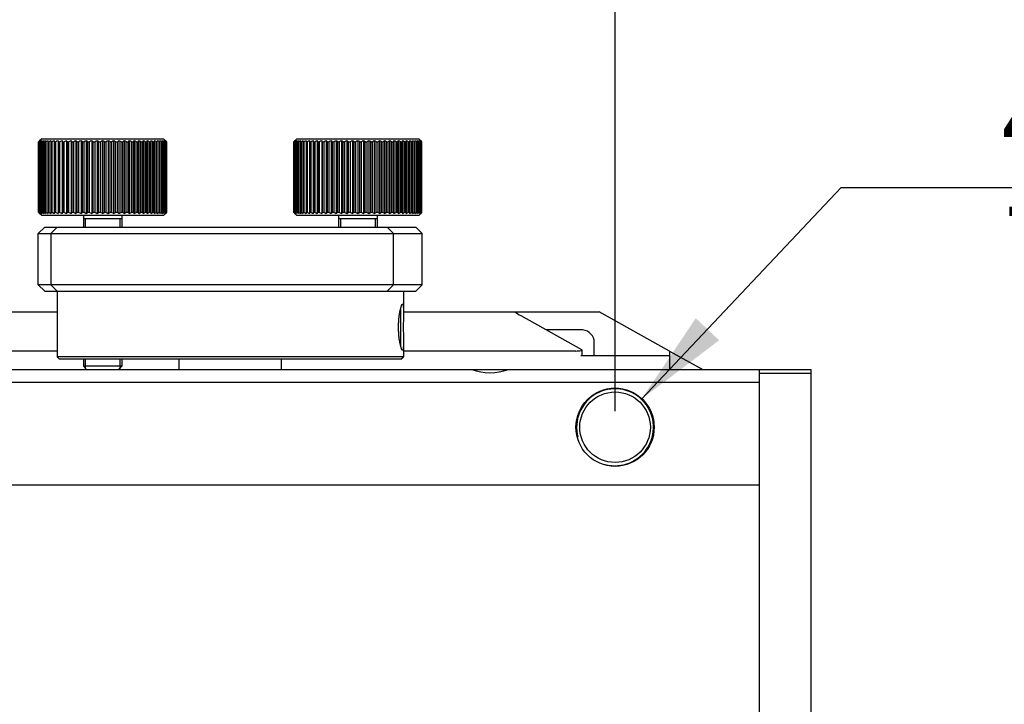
# Model space of a CAD drawing. Header units: millimetres. Extents: x 0 to 594, y 0 to 420.
# Tile 35 of 56: x 198 to 229, y 342 to 364. Entities that reach past the tile are written whole.
import ezdxf
from ezdxf.enums import TextEntityAlignment as Align

# ---------------------------------------------------------------- set-up
doc = ezdxf.new("R2010")
doc.units = ezdxf.units.MM
doc.header["$LTSCALE"] = 32.67
doc.layers.get('0').update_dxf_attribs({"linetype": 'CONTINUOUS'})
doc.layers.add('00_COMPONENTS', color=7, linetype='CONTINUOUS')
doc.layers.add('51__DRAFT_DIMS', color=7, linetype='CONTINUOUS')
doc.styles.get("Standard").update_dxf_attribs({"font": 'simfang.ttf'})
doc.dimstyles.new('DIMSTYLE_1', dxfattribs={"dimtxt": 3, "dimasz": 3, "dimexe": 2.5, "dimexo": 0.5, "dimgap": 0.75, "dimtad": 1, "dimlfac": 2.5, "dimdsep": 46, "dimtxsty": 'Standard', "dimblk": '_FILLED', "dimblk1": '_FILLED', "dimblk2": '_FILLED', "dimcen": 0.09, "dimclrt": 3, "dimazin": 2, "dimtp": 0.3, "dimtm": 0.3, "dimtfac": 1, "dimtofl": 0, "dimtmove": 0, "dimatfit": 3, "dimldrblk": '_FILLED', "dimfxl": 0, "dimtolj": 1, "dimarcsym": 0})
doc.dimstyles.new('DIMSTYLE_4', dxfattribs={"dimtxt": 3, "dimasz": 3, "dimexe": 2.5, "dimexo": 0.5, "dimtad": 1, "dimlfac": 2.5, "dimdsep": 46, "dimtxsty": 'Standard', "dimblk": '_FILLED', "dimblk1": '_FILLED', "dimblk2": '_FILLED', "dimcen": 0.09, "dimclrt": 3, "dimazin": 2, "dimtp": 0.1, "dimtm": 0.1, "dimtfac": 1, "dimtofl": 0, "dimtmove": 0, "dimatfit": 1, "dimldrblk": '_FILLED', "dimfxl": 0, "dimtolj": 1, "dimarcsym": 0})

# ---------------------------------------------------------------- blocks, each defined once
blk = doc.blocks.new('_FILLED')
at = {"color": 0, "linetype": 'ByBlock'}
blk.add_solid([(0, 0), (-1, 0.167), (-1, -0.167)], dxfattribs=at)
blk = doc.blocks.new('*D1')
at = {"layer": '51__DRAFT_DIMS', "color": 4}
for p, q in [((192.939, 351.317), (192.939, 379.443)), ((216.939, 351.317), (216.939, 379.443)), ((192.939, 376.943), (204.939, 376.943)), ((216.939, 376.943), (204.939, 376.943))]:
    blk.add_line(p, q, dxfattribs=at)
at = {"layer": '51__DRAFT_DIMS', "color": 4, "xscale": 3, "yscale": 3, "zscale": 3, "rotation": 180}
blk.add_blockref('_FILLED', (192.939, 376.943), dxfattribs=at)
at = {"layer": '51__DRAFT_DIMS', "color": 4, "xscale": 3, "yscale": 3, "zscale": 3}
blk.add_blockref('_FILLED', (216.939, 376.943), dxfattribs=at)
at = {"layer": '51__DRAFT_DIMS', "color": 3}
blk.add_text('60', height=3, dxfattribs=at).set_placement((204.939, 377.693), align=Align.CENTER)
blk = doc.blocks.new('*D5')
at = {"layer": '51__DRAFT_DIMS', "color": 4}
for p, q in [((217.762, 351.69), (223.986, 358.294)), ((223.986, 358.294), (227.486, 358.294)), ((227.486, 358.294), (248.064, 358.294))]:
    blk.add_line(p, q, dxfattribs=at)
at = {"layer": '51__DRAFT_DIMS', "color": 4, "xscale": 3, "yscale": 3, "zscale": 3, "rotation": 226.6968030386}
blk.add_blockref('_FILLED', (217.762, 351.69), dxfattribs=at)
at = {"layer": '51__DRAFT_DIMS', "color": 3}
for s, p in [('4-M', (228.986, 359.044)), ('6', (235.595, 359.044)), ('7', (242.049, 359.044)), ('两侧对称', (228.986, 354.544))]:
    blk.add_text(s, height=3, dxfattribs=at).set_placement(p)

msp = doc.modelspace()

# ---------------------------------------------------------------- linework, layer by layer
at = {"layer": '00_COMPONENTS', "color": 7}
for p, q in [((198.9604, 357.5166), (198.9604, 359.7166)), ((198.9604, 359.7166), (198.9629, 359.7166)), ((198.9629, 357.5166), (198.9629, 359.7166)), ((198.9661, 359.7226), (198.9665, 359.723)), ((198.9731, 357.5166), (198.9731, 359.7166)), ((198.9731, 359.7166), (198.9806, 359.7166)), ((198.9806, 357.5166), (198.9806, 359.7166)), ((199.0595, 359.8166), (198.9942, 359.7513)), ((199.0009, 357.5166), (199.0009, 359.7166)), ((199.0009, 359.7166), (199.0134, 359.7166)), ((199.0134, 357.5166), (199.0134, 359.7166)), ((199.0437, 357.5166), (199.0437, 359.7166)), ((199.0437, 359.7166), (199.061, 359.7166)), ((199.0596, 359.8166), (202.8595, 359.8166)), ((199.061, 357.5166), (199.061, 359.7166)), ((199.101, 357.5166), (199.101, 359.7166)), ((199.101, 359.7166), (199.123, 359.7166)), ((199.123, 357.5166), (199.123, 359.7166)), ((199.1724, 357.5166), (199.1724, 359.7166)), ((199.1724, 359.7166), (199.199, 359.7166)), ((199.199, 357.5166), (199.199, 359.7166)), ((199.2575, 357.482), (199.2575, 359.7513)), ((199.2575, 359.7166), (199.2884, 359.7166)), ((199.2884, 357.5166), (199.2884, 359.7166)), ((199.3496, 359.7513), (199.3496, 357.482)), ((199.3555, 357.5166), (199.3555, 359.7166)), ((199.3555, 359.7166), (199.3905, 359.7166)), ((199.3905, 357.5166), (199.3905, 359.7166)), ((199.454, 359.7513), (199.454, 357.482)), ((199.4657, 357.5166), (199.4657, 359.7166)), ((199.4657, 359.7166), (199.5046, 359.7166)), ((199.5046, 357.5166), (199.5046, 359.7166)), ((199.5698, 359.7513), (199.5698, 357.482)), ((199.5873, 357.5166), (199.5873, 359.7166)), ((199.5873, 359.7166), (199.6297, 359.7166)), ((199.6297, 357.5166), (199.6297, 359.7166)), ((199.6962, 359.7513), (199.6962, 357.482)), ((199.7194, 357.5166), (199.7194, 359.7166)), ((199.7194, 359.7166), (199.765, 359.7166)), ((199.765, 357.5166), (199.765, 359.7166)), ((199.8323, 359.7513), (199.8323, 357.482)), ((199.8608, 357.5166), (199.8608, 359.7166)), ((199.8608, 359.7166), (199.9093, 359.7166)), ((199.9093, 357.5166), (199.9093, 359.7166)), ((199.9769, 359.7513), (199.9769, 357.482)), ((200.0107, 357.5166), (200.0107, 359.7166)), ((200.0107, 359.7166), (200.0616, 359.7166)), ((200.0616, 357.5166), (200.0616, 359.7166)), ((200.129, 359.7513), (200.129, 357.482)), ((200.1677, 357.5166), (200.1677, 359.7166)), ((200.1677, 359.7166), (200.2208, 359.7166)), ((200.2208, 357.5166), (200.2208, 359.7166)), ((200.2874, 359.7513), (200.2874, 357.482)), ((200.3308, 357.5166), (200.3308, 359.7166)), ((200.3308, 359.7166), (200.3856, 359.7166)), ((200.3856, 357.5166), (200.3856, 359.7166)), ((200.4509, 359.7513), (200.4509, 357.482)), ((200.4987, 357.5166), (200.4987, 359.7166)), ((200.4987, 359.7166), (200.5548, 359.7166)), ((200.5548, 357.5166), (200.5548, 359.7166)), ((200.6183, 359.7513), (200.6183, 357.482)), ((200.67, 357.5166), (200.67, 359.7166)), ((200.67, 359.7166), (200.727, 359.7166)), ((200.727, 357.5166), (200.727, 359.7166)), ((200.7883, 359.7513), (200.7883, 357.482)), ((200.8436, 357.5166), (200.8436, 359.7166)), ((200.8436, 359.7166), (200.901, 359.7166)), ((200.901, 357.5166), (200.901, 359.7166)), ((200.9595, 359.7513), (200.9595, 357.482)), ((201.0181, 357.5166), (201.0181, 359.7166)), ((201.0181, 359.7166), (201.0755, 359.7166)), ((201.0755, 357.5166), (201.0755, 359.7166)), ((201.1308, 359.7513), (201.1308, 357.482)), ((201.1921, 357.5166), (201.1921, 359.7166)), ((201.1921, 359.7166), (201.2491, 359.7166)), ((201.2491, 357.5166), (201.2491, 359.7166)), ((201.3008, 359.7513), (201.3008, 357.482)), ((201.3643, 357.5166), (201.3643, 359.7166)), ((201.3643, 359.7166), (201.4204, 359.7166)), ((201.4204, 357.5166), (201.4204, 359.7166)), ((201.4682, 359.7513), (201.4682, 357.482)), ((201.5335, 357.5166), (201.5335, 359.7166)), ((201.5335, 359.7166), (201.5883, 359.7166)), ((201.5883, 357.5166), (201.5883, 359.7166)), ((201.6317, 359.7513), (201.6317, 357.482)), ((201.6983, 357.5166), (201.6983, 359.7166)), ((201.6983, 359.7166), (201.7514, 359.7166)), ((201.7514, 357.5166), (201.7514, 359.7166)), ((201.7901, 359.7513), (201.7901, 357.482)), ((201.8575, 357.5166), (201.8575, 359.7166)), ((201.8575, 359.7166), (201.9084, 359.7166)), ((201.9084, 357.5166), (201.9084, 359.7166)), ((201.9422, 359.7513), (201.9422, 357.482)), ((202.0098, 357.5166), (202.0098, 359.7166)), ((202.0098, 359.7166), (202.0583, 359.7166)), ((202.0583, 357.5166), (202.0583, 359.7166)), ((202.0868, 359.7513), (202.0868, 357.482)), ((202.1541, 357.5166), (202.1541, 359.7166)), ((202.1541, 359.7166), (202.1997, 359.7166)), ((202.1997, 357.5166), (202.1997, 359.7166)), ((202.2229, 359.7513), (202.2229, 357.482)), ((202.2894, 357.5166), (202.2894, 359.7166)), ((202.2894, 359.7166), (202.3318, 359.7166)), ((202.3318, 357.5166), (202.3318, 359.7166)), ((202.3493, 359.7513), (202.3493, 357.482)), ((202.4145, 357.5166), (202.4145, 359.7166)), ((202.4145, 359.7166), (202.4534, 359.7166)), ((202.4534, 357.5166), (202.4534, 359.7166)), ((202.4651, 359.7513), (202.4651, 357.482)), ((202.5286, 357.5166), (202.5286, 359.7166)), ((202.5286, 359.7166), (202.5636, 359.7166)), ((202.5636, 357.5166), (202.5636, 359.7166)), ((202.5695, 359.7513), (202.5695, 357.482)), ((202.6307, 357.5166), (202.6307, 359.7166)), ((202.6307, 359.7166), (202.6616, 359.7166)), ((202.6616, 357.482), (202.6616, 359.7513)), ((202.7201, 357.5166), (202.7201, 359.7166)), ((202.7201, 359.7166), (202.7467, 359.7166)), ((202.7467, 357.5166), (202.7467, 359.7166)), ((202.7961, 357.5166), (202.7961, 359.7166)), ((202.7961, 359.7166), (202.8181, 359.7166)), ((202.8181, 357.5166), (202.8181, 359.7166)), ((202.8581, 357.5166), (202.8581, 359.7166)), ((202.8581, 359.7166), (202.8754, 359.7166)), ((202.8595, 359.8166), (202.9249, 359.7513)), ((202.8754, 357.5166), (202.8754, 359.7166)), ((202.9057, 357.5166), (202.9057, 359.7166)), ((202.9057, 359.7166), (202.9182, 359.7166)), ((202.9182, 357.5166), (202.9182, 359.7166)), ((202.9385, 357.5166), (202.9385, 359.7166)), ((202.9385, 359.7166), (202.946, 359.7166)), ((202.946, 357.5166), (202.946, 359.7166)), ((202.9526, 359.723), (202.953, 359.7226)), ((202.9562, 357.5166), (202.9562, 359.7166)), ((202.9562, 359.7166), (202.9587, 359.7166)), ((202.9587, 357.5166), (202.9587, 359.7166)), ((206.9189, 357.5166), (206.9189, 359.7166)), ((206.9189, 359.7166), (206.9214, 359.7166)), ((206.9214, 357.5166), (206.9214, 359.7166)), ((206.9246, 359.7226), (206.925, 359.723)), ((206.9316, 357.5166), (206.9316, 359.7166)), ((206.9316, 359.7166), (206.9391, 359.7166)), ((206.9391, 357.5166), (206.9391, 359.7166)), ((207.018, 359.8166), (206.9527, 359.7513)), ((206.9594, 357.5166), (206.9594, 359.7166)), ((206.9594, 359.7166), (206.9719, 359.7166)), ((206.9719, 357.5166), (206.9719, 359.7166)), ((207.0021, 357.5166), (207.0021, 359.7166)), ((207.0021, 359.7166), (207.0194, 359.7166)), ((207.018, 359.8166), (210.818, 359.8166)), ((207.0194, 357.5166), (207.0194, 359.7166)), ((207.0595, 357.5166), (207.0595, 359.7166)), ((207.0595, 359.7166), (207.0815, 359.7166)), ((207.0815, 357.5166), (207.0815, 359.7166)), ((207.1309, 357.5166), (207.1309, 359.7166)), ((207.1309, 359.7166), (207.1575, 359.7166)), ((207.1575, 357.5166), (207.1575, 359.7166)), ((207.216, 357.482), (207.216, 359.7513)), ((207.216, 359.7166), (207.2469, 359.7166)), ((207.2469, 357.5166), (207.2469, 359.7166)), ((207.3081, 359.7513), (207.3081, 357.482)), ((207.314, 357.5166), (207.314, 359.7166)), ((207.314, 359.7166), (207.349, 359.7166)), ((207.349, 357.5166), (207.349, 359.7166)), ((207.4125, 359.7513), (207.4125, 357.482)), ((207.4242, 357.5166), (207.4242, 359.7166)), ((207.4242, 359.7166), (207.463, 359.7166)), ((207.463, 357.5166), (207.463, 359.7166)), ((207.5283, 359.7513), (207.5283, 357.482)), ((207.5458, 357.5166), (207.5458, 359.7166)), ((207.5458, 359.7166), (207.5882, 359.7166)), ((207.5882, 357.5166), (207.5882, 359.7166)), ((207.6547, 359.7513), (207.6547, 357.482)), ((207.6778, 357.5166), (207.6778, 359.7166)), ((207.6778, 359.7166), (207.7234, 359.7166)), ((207.7234, 357.5166), (207.7234, 359.7166)), ((207.7907, 359.7513), (207.7907, 357.482)), ((207.8193, 357.5166), (207.8193, 359.7166)), ((207.8193, 359.7166), (207.8678, 359.7166)), ((207.8678, 357.5166), (207.8678, 359.7166)), ((207.9353, 359.7513), (207.9353, 357.482)), ((207.9691, 357.5166), (207.9691, 359.7166)), ((207.9691, 359.7166), (208.0201, 359.7166)), ((208.0201, 357.5166), (208.0201, 359.7166)), ((208.0874, 359.7513), (208.0874, 357.482)), ((208.1262, 357.5166), (208.1262, 359.7166)), ((208.1262, 359.7166), (208.1793, 359.7166)), ((208.1793, 357.5166), (208.1793, 359.7166)), ((208.2458, 359.7513), (208.2458, 357.482)), ((208.2893, 357.5166), (208.2893, 359.7166)), ((208.2893, 359.7166), (208.3441, 359.7166)), ((208.3441, 357.5166), (208.3441, 359.7166)), ((208.4094, 359.7513), (208.4094, 357.482)), ((208.4571, 357.5166), (208.4571, 359.7166)), ((208.4571, 359.7166), (208.5133, 359.7166)), ((208.5133, 357.5166), (208.5133, 359.7166)), ((208.5767, 359.7513), (208.5767, 357.482)), ((208.6285, 357.5166), (208.6285, 359.7166)), ((208.6285, 359.7166), (208.6855, 359.7166)), ((208.6855, 357.5166), (208.6855, 359.7166)), ((208.7467, 359.7513), (208.7467, 357.482)), ((208.8021, 357.5166), (208.8021, 359.7166)), ((208.8021, 359.7166), (208.8595, 359.7166)), ((208.8595, 357.5166), (208.8595, 359.7166)), ((208.918, 359.7513), (208.918, 357.482)), ((208.9765, 357.5166), (208.9765, 359.7166)), ((208.9765, 359.7166), (209.034, 359.7166)), ((209.034, 357.5166), (209.034, 359.7166)), ((209.0893, 359.7513), (209.0893, 357.482)), ((209.1506, 357.5166), (209.1506, 359.7166)), ((209.1506, 359.7166), (209.2075, 359.7166)), ((209.2075, 357.5166), (209.2075, 359.7166)), ((209.2593, 359.7513), (209.2593, 357.482)), ((209.3228, 357.5166), (209.3228, 359.7166)), ((209.3228, 359.7166), (209.3789, 359.7166)), ((209.3789, 357.5166), (209.3789, 359.7166)), ((209.4267, 359.7513), (209.4267, 357.482)), ((209.492, 357.5166), (209.492, 359.7166)), ((209.492, 359.7166), (209.5468, 359.7166)), ((209.5468, 357.5166), (209.5468, 359.7166)), ((209.5902, 359.7513), (209.5902, 357.482)), ((209.6568, 357.5166), (209.6568, 359.7166)), ((209.6568, 359.7166), (209.7099, 359.7166)), ((209.7099, 357.5166), (209.7099, 359.7166)), ((209.7486, 359.7513), (209.7486, 357.482)), ((209.8159, 357.5166), (209.8159, 359.7166)), ((209.8159, 359.7166), (209.8669, 359.7166)), ((209.8669, 357.5166), (209.8669, 359.7166)), ((209.9007, 359.7513), (209.9007, 357.482)), ((209.9683, 357.5166), (209.9683, 359.7166)), ((209.9683, 359.7166), (210.0168, 359.7166)), ((210.0168, 357.5166), (210.0168, 359.7166)), ((210.0453, 359.7513), (210.0453, 357.482)), ((210.1126, 357.5166), (210.1126, 359.7166)), ((210.1126, 359.7166), (210.1582, 359.7166)), ((210.1582, 357.5166), (210.1582, 359.7166)), ((210.1813, 359.7513), (210.1813, 357.482)), ((210.2479, 357.5166), (210.2479, 359.7166)), ((210.2479, 359.7166), (210.2903, 359.7166)), ((210.2903, 357.5166), (210.2903, 359.7166)), ((210.3077, 359.7513), (210.3077, 357.482)), ((210.373, 357.5166), (210.373, 359.7166)), ((210.373, 359.7166), (210.4118, 359.7166)), ((210.4118, 357.5166), (210.4118, 359.7166)), ((210.4236, 359.7513), (210.4236, 357.482)), ((210.4871, 357.5166), (210.4871, 359.7166)), ((210.4871, 359.7166), (210.5221, 359.7166)), ((210.5221, 357.5166), (210.5221, 359.7166)), ((210.528, 359.7513), (210.528, 357.482)), ((210.5892, 357.5166), (210.5892, 359.7166)), ((210.5892, 359.7166), (210.6201, 359.7166)), ((210.6201, 357.482), (210.6201, 359.7513)), ((210.6786, 357.5166), (210.6786, 359.7166)), ((210.6786, 359.7166), (210.7051, 359.7166)), ((210.7051, 357.5166), (210.7051, 359.7166)), ((210.7546, 357.5166), (210.7546, 359.7166)), ((210.7546, 359.7166), (210.7766, 359.7166)), ((210.7766, 357.5166), (210.7766, 359.7166)), ((210.8166, 357.5166), (210.8166, 359.7166)), ((210.8166, 359.7166), (210.8339, 359.7166)), ((210.818, 359.8166), (210.8834, 359.7513)), ((210.8339, 357.5166), (210.8339, 359.7166)), ((210.8642, 357.5166), (210.8642, 359.7166)), ((210.8642, 359.7166), (210.8766, 359.7166)), ((210.8766, 357.5166), (210.8766, 359.7166)), ((210.897, 357.5166), (210.897, 359.7166)), ((210.897, 359.7166), (210.9045, 359.7166)), ((210.9045, 357.5166), (210.9045, 359.7166)), ((210.9111, 359.723), (210.9115, 359.7226)), ((210.9147, 357.5166), (210.9147, 359.7166)), ((210.9147, 359.7166), (210.9172, 359.7166)), ((210.9172, 357.5166), (210.9172, 359.7166)), ((198.9629, 357.5166), (198.9604, 357.5166)), ((198.9665, 357.5103), (198.9661, 357.5107)), ((198.9806, 357.5166), (198.9731, 357.5166)), ((199.0595, 357.4166), (198.9942, 357.482)), ((199.0134, 357.5166), (199.0009, 357.5166)), ((199.061, 357.5166), (199.0437, 357.5166)), ((202.8595, 357.4166), (199.0596, 357.4166)), ((199.123, 357.5166), (199.101, 357.5166)), ((199.199, 357.5166), (199.1724, 357.5166)), ((199.2884, 357.5166), (199.2575, 357.5166)), ((199.3905, 357.5166), (199.3555, 357.5166)), ((199.5046, 357.5166), (199.4657, 357.5166)), ((199.6297, 357.5166), (199.5873, 357.5166)), ((199.765, 357.5166), (199.7194, 357.5166)), ((199.9093, 357.5166), (199.8608, 357.5166)), ((200.0616, 357.5166), (200.0107, 357.5166)), ((200.2208, 357.5166), (200.1677, 357.5166)), ((200.3856, 357.5166), (200.3308, 357.5166)), ((200.3595, 357.4166), (200.3595, 357.0566)), ((200.5548, 357.5166), (200.4987, 357.5166)), ((200.727, 357.5166), (200.67, 357.5166)), ((200.901, 357.5166), (200.8436, 357.5166)), ((201.0755, 357.5166), (201.0181, 357.5166)), ((201.2491, 357.5166), (201.1921, 357.5166)), ((201.4204, 357.5166), (201.3643, 357.5166)), ((201.5883, 357.5166), (201.5335, 357.5166)), ((201.5595, 357.4166), (201.5595, 357.0566)), ((201.7514, 357.5166), (201.6983, 357.5166)), ((201.9084, 357.5166), (201.8575, 357.5166)), ((202.0583, 357.5166), (202.0098, 357.5166)), ((202.1997, 357.5166), (202.1541, 357.5166)), ((202.3318, 357.5166), (202.2894, 357.5166)), ((202.4534, 357.5166), (202.4145, 357.5166)), ((202.5636, 357.5166), (202.5286, 357.5166)), ((202.6616, 357.5166), (202.6307, 357.5166)), ((202.7467, 357.5166), (202.7201, 357.5166)), ((202.8181, 357.5166), (202.7961, 357.5166)), ((202.8754, 357.5166), (202.8581, 357.5166)), ((202.8595, 357.4166), (202.9249, 357.482)), ((202.9182, 357.5166), (202.9057, 357.5166)), ((202.946, 357.5166), (202.9385, 357.5166)), ((202.953, 357.5107), (202.9526, 357.5103)), ((202.9587, 357.5166), (202.9562, 357.5166)), ((206.9214, 357.5166), (206.9189, 357.5166)), ((206.925, 357.5103), (206.9246, 357.5107)), ((206.9391, 357.5166), (206.9316, 357.5166)), ((207.018, 357.4166), (206.9527, 357.482)), ((206.9719, 357.5166), (206.9594, 357.5166)), ((207.0194, 357.5166), (207.0021, 357.5166)), ((210.818, 357.4166), (207.018, 357.4166)), ((207.0815, 357.5166), (207.0595, 357.5166)), ((207.1575, 357.5166), (207.1309, 357.5166)), ((207.2469, 357.5166), (207.216, 357.5166)), ((207.349, 357.5166), (207.314, 357.5166)), ((207.463, 357.5166), (207.4242, 357.5166)), ((207.5882, 357.5166), (207.5458, 357.5166)), ((207.7234, 357.5166), (207.6778, 357.5166)), ((207.8678, 357.5166), (207.8193, 357.5166)), ((208.0201, 357.5166), (207.9691, 357.5166)), ((208.1793, 357.5166), (208.1262, 357.5166)), ((208.3441, 357.5166), (208.2893, 357.5166)), ((208.318, 357.4166), (208.318, 357.0566)), ((208.5133, 357.5166), (208.4571, 357.5166)), ((208.6855, 357.5166), (208.6285, 357.5166)), ((208.8595, 357.5166), (208.8021, 357.5166)), ((209.034, 357.5166), (208.9765, 357.5166)), ((209.2075, 357.5166), (209.1506, 357.5166)), ((209.3789, 357.5166), (209.3228, 357.5166)), ((209.5468, 357.5166), (209.492, 357.5166)), ((209.518, 357.4166), (209.518, 357.0566)), ((209.7099, 357.5166), (209.6568, 357.5166)), ((209.8669, 357.5166), (209.8159, 357.5166)), ((210.0168, 357.5166), (209.9683, 357.5166)), ((210.1582, 357.5166), (210.1126, 357.5166)), ((210.2903, 357.5166), (210.2479, 357.5166)), ((210.4118, 357.5166), (210.373, 357.5166)), ((210.5221, 357.5166), (210.4871, 357.5166)), ((210.6201, 357.5166), (210.5892, 357.5166)), ((210.7051, 357.5166), (210.6786, 357.5166)), ((210.7766, 357.5166), (210.7546, 357.5166)), ((210.8339, 357.5166), (210.8166, 357.5166)), ((210.818, 357.4166), (210.8834, 357.482)), ((210.8766, 357.5166), (210.8642, 357.5166)), ((210.9045, 357.5166), (210.897, 357.5166)), ((210.9115, 357.5107), (210.9111, 357.5103)), ((210.9172, 357.5166), (210.9147, 357.5166)), ((201.5595, 357.3166), (200.3595, 357.3166)), ((209.518, 357.3166), (208.318, 357.3166)), ((199.1537, 357.0566), (198.9537, 356.8566)), ((198.9537, 355.2566), (198.9537, 356.8566)), ((198.9537, 356.8566), (210.9239, 356.8566)), ((199.1537, 357.0566), (210.7239, 357.0566)), ((199.54, 357.0566), (199.34, 356.8566)), ((199.34, 356.8566), (199.34, 355.2566)), ((209.8327, 357.0566), (210.0327, 356.8566)), ((210.0327, 355.2566), (210.0327, 356.8566)), ((210.7239, 357.0566), (210.9239, 356.8566)), ((210.9239, 355.2566), (210.9239, 356.8566)), ((199.1537, 355.0566), (198.9537, 355.2566)), ((210.9239, 355.2566), (198.9537, 355.2566)), ((199.54, 355.0566), (199.34, 355.2566)), ((209.8327, 355.0566), (210.0327, 355.2566)), ((210.7239, 355.0566), (210.9239, 355.2566)), ((199.1537, 355.0566), (210.7239, 355.0566)), ((199.5388, 355.0566), (199.5388, 353.0166)), ((210.3388, 355.0566), (210.3388, 354.4114)), ((194.0388, 354.4166), (199.5388, 354.4166)), ((210.3388, 354.4166), (216.4388, 354.4166)), ((218.6388, 353.1944), (216.4388, 354.4166)), ((213.997, 354.2974), (215.8925, 353.2443)), ((215.0388, 353.8566), (214.7904, 353.8566)), ((215.0388, 353.8501), (215.0388, 353.8566)), ((215.4388, 353.8566), (215.4388, 353.8501)), ((215.8573, 353.8566), (215.4388, 353.8566)), ((215.936, 353.8538), (215.9323, 353.8501)), ((210.3388, 353.4619), (210.3388, 353.0166)), ((216.2888, 353.0566), (216.2888, 353.4566)), ((199.5388, 353.1944), (194.9656, 353.1944)), ((215.7103, 353.1944), (210.3388, 353.1944)), ((215.9042, 353.2286), (215.9042, 353.0566)), ((218.6388, 353.1944), (218.6388, 352.6166)), ((199.6188, 352.9366), (199.5388, 353.0166)), ((210.3388, 353.0166), (199.5388, 353.0166)), ((210.2588, 352.9366), (199.6188, 352.9366)), ((200.3595, 352.9366), (200.3595, 352.7166)), ((201.5595, 352.9366), (201.5595, 352.7166)), ((203.3388, 352.9366), (203.3388, 352.6166)), ((206.5388, 352.6166), (206.5388, 352.9366)), ((210.2588, 352.9366), (210.3388, 353.0166)), ((215.8752, 353.0566), (218.6157, 353.0566)), ((185.2388, 352.6166), (223.0388, 352.6166)), ((200.4595, 352.6166), (200.3595, 352.7166)), ((201.5595, 352.7166), (200.3595, 352.7166)), ((201.4595, 352.6166), (201.5595, 352.7166)), ((221.4388, 330.6166), (221.4388, 352.6166)), ((223.0388, 352.4966), (221.4388, 352.4966)), ((223.0388, 352.6166), (223.0388, 330.6166)), ((221.4388, 352.2166), (185.2388, 352.2166)), ((188.4388, 349.0166), (221.4388, 349.0166))]:
    msp.add_line(p, q, dxfattribs=at)
at = {"layer": '00_COMPONENTS', "color": 4}
for p, q in [((200.4195, 357.3166), (200.4195, 357.0566)), ((201.4995, 357.3166), (201.4995, 357.0566)), ((208.378, 357.3166), (208.378, 357.0566)), ((209.458, 357.3166), (209.458, 357.0566)), ((218.6388, 353.1944), (219.6788, 352.6166)), ((200.4195, 352.9366), (200.4195, 352.6166)), ((201.4995, 352.9366), (201.4995, 352.6166))]:
    msp.add_line(p, q, dxfattribs=at)
at = {"layer": '00_COMPONENTS', "color": 7}
for radius in [1.22, 1.1]:
    msp.add_circle((216.9388, 350.8166), radius, dxfattribs=at)
for centre, radius, start, end in [((200.4691, 358.2801), 2.0832, 136.17796, 136.40437), ((200.4045, 358.1427), 2.1343, 131.09314, 132.48859), ((200.4361, 358.3118), 2.0375, 135.94848, 136.1616), ((200.4065, 358.3405), 1.9962, 135.71611, 135.94854), ((200.4444, 358.5329), 1.8883, 139.81863, 141.18083), ((200.3764, 358.3699), 1.9541, 135.48064, 135.71612), ((200.452, 357.9163), 2.3251, 127.89051, 129.25954), ((200.3469, 358.3988), 1.9128, 135.24207, 135.48064), ((200.3185, 358.427), 1.8728, 135.00042, 135.24207), ((200.5633, 358.6994), 1.8643, 145.65156, 146.93136), ((200.5244, 357.6828), 2.5337, 125.27587, 126.61043), ((200.8342, 358.8344), 1.9961, 152.65644, 153.77031), ((200.6159, 357.4493), 2.7493, 123.14324, 124.44126), ((201.4689, 358.9339), 2.4939, 160.868, 161.70828), ((200.7223, 357.2228), 2.9626, 121.40925, 122.6721), ((203.523, 358.9948), 4.41, 170.12353, 170.58005), ((200.8405, 357.0104), 3.1652, 120.00931, 121.24028), ((200.9683, 356.8184), 3.3499, 118.89388, 120.09728), ((195.0049, 358.9948), 4.41, 9.41995, 9.87647), ((201.1033, 356.6526), 3.5103, 118.02544, 119.20605), ((197.0978, 358.9339), 2.4939, 18.29172, 19.132), ((201.244, 356.5182), 3.6408, 117.37603, 118.53886), ((197.7968, 358.8344), 1.9961, 26.22969, 27.34356), ((201.3886, 356.4191), 3.7373, 116.92555, 118.07569), ((198.157, 358.6994), 1.8643, 33.06864, 34.34844), ((201.5357, 356.3584), 3.7965, 116.66046, 117.80298), ((198.3896, 358.5329), 1.8883, 38.81917, 40.18137), ((201.6841, 356.338), 3.8164, 116.57295, 117.71294), ((198.5645, 358.3401), 1.9966, 43.58875, 44.97739), ((201.8324, 356.3584), 3.7965, 116.66046, 117.80298), ((198.7261, 358.1427), 2.1343, 47.51141, 48.90686), ((201.9797, 356.4191), 3.7373, 116.92555, 118.07569), ((198.8594, 357.9163), 2.3251, 50.74046, 52.10949), ((202.125, 356.5182), 3.6408, 117.37603, 118.53886), ((198.9876, 357.6828), 2.5337, 53.38957, 54.72413), ((202.2676, 356.6526), 3.5103, 118.02544, 119.20605), ((199.1151, 357.4493), 2.7493, 55.55874, 56.85676), ((202.4069, 356.8184), 3.3499, 118.89388, 120.09728), ((199.2443, 357.2228), 2.9626, 57.3279, 58.59075), ((202.5426, 357.0104), 3.1652, 120.00931, 121.24028), ((199.3765, 357.0104), 3.1652, 58.75972, 59.99069), ((202.6748, 357.2228), 2.9626, 121.40925, 122.6721), ((199.5122, 356.8184), 3.3499, 59.90272, 61.10612), ((202.804, 357.4493), 2.7493, 123.14324, 124.44126), ((199.6515, 356.6526), 3.5103, 60.79395, 61.97456), ((202.9315, 357.6828), 2.5337, 125.27587, 126.61043), ((199.7941, 356.5182), 3.6408, 61.46114, 62.62397), ((203.0597, 357.9163), 2.3251, 127.89051, 129.25954), ((199.9394, 356.4191), 3.7373, 61.92431, 63.07445), ((203.193, 358.1427), 2.1343, 131.09314, 132.48859), ((200.0867, 356.3584), 3.7965, 62.19702, 63.33954), ((203.3245, 358.3694), 1.9545, 135.00767, 136.42619), ((200.235, 356.338), 3.8164, 62.28706, 63.42705), ((203.4959, 358.5606), 1.8448, 139.80256, 141.1969), ((200.3833, 356.3584), 3.7965, 62.19702, 63.33954), ((203.7227, 358.7256), 1.817, 145.6349, 146.94802), ((200.5305, 356.4191), 3.7373, 61.92431, 63.07445), ((204.0727, 358.8595), 1.9405, 152.64047, 153.78628), ((200.6751, 356.5182), 3.6408, 61.46114, 62.62397), ((204.7498, 358.9581), 2.4184, 160.85489, 161.72139), ((200.8158, 356.6526), 3.5103, 60.79395, 61.97456), ((206.7749, 359.0185), 4.2688, 170.11598, 170.5876), ((200.9508, 356.8184), 3.3499, 59.90272, 61.10612), ((201.0786, 357.0104), 3.1652, 58.75972, 59.99069), ((198.5353, 359.0185), 4.2688, 9.4124, 9.88402), ((201.1968, 357.2228), 2.9626, 57.3279, 58.59075), ((201.3032, 357.4493), 2.7493, 55.55874, 56.85676), ((200.5217, 358.9581), 2.4184, 18.27861, 19.14511), ((201.3947, 357.6828), 2.5337, 53.38957, 54.72413), ((201.1345, 358.8595), 1.9405, 26.21372, 27.35953), ((201.4671, 357.9163), 2.3251, 50.74046, 52.10949), ((201.3952, 358.7256), 1.817, 33.05198, 34.3651), ((201.5146, 358.1427), 2.1343, 47.51141, 48.90686), ((201.5083, 358.5606), 1.8448, 38.8031, 40.19744), ((201.6006, 358.427), 1.8728, 44.75788, 44.99958), ((201.5722, 358.3988), 1.9129, 44.51928, 44.75788), ((201.5427, 358.3698), 1.9542, 44.28379, 44.51928), ((201.5126, 358.3405), 1.9962, 44.05138, 44.2838), ((201.483, 358.3118), 2.0375, 43.8384, 44.05144), ((201.45, 358.2801), 2.0832, 43.59563, 43.82199), ((208.4276, 358.2801), 2.0832, 136.17796, 136.40437), ((208.363, 358.1427), 2.1343, 131.09314, 132.48859), ((208.3946, 358.3118), 2.0375, 135.94848, 136.1616), ((208.3649, 358.3405), 1.9962, 135.71611, 135.94854), ((208.4028, 358.5329), 1.8883, 139.81863, 141.18083), ((208.3348, 358.3699), 1.9541, 135.48064, 135.71612), ((208.4105, 357.9163), 2.3251, 127.89051, 129.25954), ((208.3054, 358.3988), 1.9128, 135.24207, 135.48064), ((208.2769, 358.427), 1.8728, 135.00042, 135.24207), ((208.5218, 358.6994), 1.8643, 145.65156, 146.93136), ((208.4829, 357.6828), 2.5337, 125.27587, 126.61043), ((208.7927, 358.8344), 1.9961, 152.65644, 153.77031), ((208.5743, 357.4493), 2.7493, 123.14324, 124.44126), ((209.4273, 358.9339), 2.4939, 160.868, 161.70828), ((208.6807, 357.2228), 2.9626, 121.40925, 122.6721), ((211.4815, 358.9948), 4.41, 170.12353, 170.58005), ((208.799, 357.0104), 3.1652, 120.00931, 121.24028), ((208.9267, 356.8184), 3.3499, 118.89388, 120.09728), ((202.9634, 358.9948), 4.41, 9.41995, 9.87647), ((209.0618, 356.6526), 3.5103, 118.02544, 119.20605), ((205.0563, 358.9339), 2.4939, 18.29172, 19.132), ((209.2025, 356.5182), 3.6408, 117.37603, 118.53886), ((205.7552, 358.8344), 1.9961, 26.22969, 27.34356), ((209.3471, 356.4191), 3.7373, 116.92555, 118.07569), ((206.1155, 358.6994), 1.8643, 33.06864, 34.34844), ((209.4942, 356.3584), 3.7965, 116.66046, 117.80298), ((206.348, 358.5329), 1.8883, 38.81917, 40.18137), ((209.6426, 356.338), 3.8164, 116.57295, 117.71294), ((206.523, 358.3401), 1.9966, 43.58875, 44.97739), ((209.7909, 356.3584), 3.7965, 116.66046, 117.80298), ((206.6846, 358.1427), 2.1343, 47.51141, 48.90686), ((209.9382, 356.4191), 3.7373, 116.92555, 118.07569), ((206.8178, 357.9163), 2.3251, 50.74046, 52.10949), ((210.0835, 356.5182), 3.6408, 117.37603, 118.53886), ((206.9461, 357.6828), 2.5337, 53.38957, 54.72413), ((210.2261, 356.6526), 3.5103, 118.02544, 119.20605), ((207.0736, 357.4493), 2.7493, 55.55874, 56.85676), ((210.3654, 356.8184), 3.3499, 118.89388, 120.09728), ((207.2028, 357.2228), 2.9626, 57.3279, 58.59075), ((210.5011, 357.0104), 3.1652, 120.00931, 121.24028), ((207.335, 357.0104), 3.1652, 58.75972, 59.99069), ((210.6332, 357.2228), 2.9626, 121.40925, 122.6721), ((207.4707, 356.8184), 3.3499, 59.90272, 61.10612), ((210.7625, 357.4493), 2.7493, 123.14324, 124.44126), ((207.61, 356.6526), 3.5103, 60.79395, 61.97456), ((210.89, 357.6828), 2.5337, 125.27587, 126.61043), ((207.7525, 356.5182), 3.6408, 61.46114, 62.62397), ((211.0182, 357.9163), 2.3251, 127.89051, 129.25954), ((207.8978, 356.4191), 3.7373, 61.92431, 63.07445), ((211.1515, 358.1427), 2.1343, 131.09314, 132.48859), ((208.0451, 356.3584), 3.7965, 62.19702, 63.33954), ((211.2829, 358.3694), 1.9545, 135.00767, 136.42619), ((208.1935, 356.338), 3.8164, 62.28706, 63.42705), ((211.4544, 358.5606), 1.8448, 139.80256, 141.1969), ((208.3418, 356.3584), 3.7965, 62.19702, 63.33954), ((211.6812, 358.7256), 1.817, 145.6349, 146.94802), ((208.489, 356.4191), 3.7373, 61.92431, 63.07445), ((212.0312, 358.8595), 1.9405, 152.64047, 153.78628), ((208.6336, 356.5182), 3.6408, 61.46114, 62.62397), ((212.7083, 358.9581), 2.4184, 160.85489, 161.72139), ((208.7742, 356.6526), 3.5103, 60.79395, 61.97456), ((214.7334, 359.0185), 4.2688, 170.11598, 170.5876), ((208.9093, 356.8184), 3.3499, 59.90272, 61.10612), ((209.037, 357.0104), 3.1652, 58.75972, 59.99069), ((206.4938, 359.0185), 4.2688, 9.4124, 9.88402), ((209.1553, 357.2228), 2.9626, 57.3279, 58.59075), ((208.4802, 358.9581), 2.4184, 18.27861, 19.14511), ((209.2617, 357.4493), 2.7493, 55.55874, 56.85676), ((209.093, 358.8595), 1.9405, 26.21372, 27.35953), ((209.3532, 357.6828), 2.5337, 53.38957, 54.72413), ((209.4255, 357.9163), 2.3251, 50.74046, 52.10949), ((209.3536, 358.7256), 1.817, 33.05198, 34.3651), ((209.473, 358.1427), 2.1343, 47.51141, 48.90686), ((209.4668, 358.5606), 1.8448, 38.8031, 40.19744), ((209.5591, 358.427), 1.8728, 44.75788, 44.99958), ((209.5307, 358.3988), 1.9129, 44.51928, 44.75788), ((209.5012, 358.3698), 1.9542, 44.28379, 44.51928), ((209.4711, 358.3405), 1.9962, 44.05138, 44.2838), ((209.4414, 358.3118), 2.0375, 43.8384, 44.05144), ((209.4085, 358.2801), 2.0832, 43.59563, 43.82199), ((200.4691, 358.9531), 2.0832, 223.59563, 223.82199), ((200.4045, 359.0905), 2.1343, 227.51141, 228.90686), ((200.4361, 358.9215), 2.0375, 223.8384, 224.05144), ((200.4065, 358.8928), 1.9962, 224.05138, 224.2838), ((200.4108, 358.6727), 1.8448, 218.8031, 220.19744), ((200.3764, 358.8634), 1.9542, 224.28379, 224.51928), ((200.452, 359.317), 2.3251, 230.74046, 232.10949), ((200.3469, 358.8345), 1.9129, 224.51928, 224.75788), ((200.3185, 358.8062), 1.8728, 224.75788, 224.99958), ((200.5239, 358.5076), 1.817, 213.05198, 214.3651), ((200.5244, 359.5505), 2.5337, 233.38957, 234.72413), ((200.7846, 358.3738), 1.9405, 206.21372, 207.35953), ((200.6159, 359.784), 2.7493, 235.55874, 236.85676), ((201.3974, 358.2751), 2.4184, 198.27861, 199.14511), ((200.7223, 360.0104), 2.9626, 237.3279, 238.59075), ((203.3837, 358.2147), 4.2688, 189.4124, 189.88402), ((200.8405, 360.2229), 3.1652, 238.75972, 239.99069), ((200.9683, 360.4149), 3.3499, 239.90272, 241.10612), ((195.1442, 358.2147), 4.2688, 350.11598, 350.5876), ((201.1033, 360.5806), 3.5103, 240.79395, 241.97456), ((197.1693, 358.2751), 2.4184, 340.85489, 341.72139), ((201.244, 360.7151), 3.6408, 241.46114, 242.62397), ((197.8464, 358.3738), 1.9405, 332.64047, 333.78628), ((201.3886, 360.8142), 3.7373, 241.92431, 243.07445), ((198.1964, 358.5076), 1.817, 325.6349, 326.94802), ((201.5357, 360.8748), 3.7965, 242.19702, 243.33954), ((198.4232, 358.6727), 1.8448, 319.80256, 321.1969), ((201.6841, 360.8952), 3.8164, 242.28706, 243.42705), ((198.5946, 358.8638), 1.9545, 315.00767, 316.42619), ((201.8324, 360.8748), 3.7965, 242.19702, 243.33954), ((198.7261, 359.0905), 2.1343, 311.09314, 312.48859), ((201.9797, 360.8142), 3.7373, 241.92431, 243.07445), ((198.8594, 359.317), 2.3251, 307.89051, 309.25954), ((202.125, 360.7151), 3.6408, 241.46114, 242.62397), ((198.9876, 359.5505), 2.5337, 305.27587, 306.61043), ((202.2676, 360.5806), 3.5103, 240.79395, 241.97456), ((199.1151, 359.784), 2.7493, 303.14324, 304.44126), ((202.4069, 360.4149), 3.3499, 239.90272, 241.10612), ((199.2443, 360.0104), 2.9626, 301.40925, 302.6721), ((202.5426, 360.2229), 3.1652, 238.75972, 239.99069), ((199.3765, 360.2229), 3.1652, 300.00931, 301.24028), ((202.6748, 360.0104), 2.9626, 237.3279, 238.59075), ((199.5122, 360.4149), 3.3499, 298.89388, 300.09728), ((202.804, 359.784), 2.7493, 235.55874, 236.85676), ((199.6515, 360.5806), 3.5103, 298.02544, 299.20605), ((202.9315, 359.5505), 2.5337, 233.38957, 234.72413), ((199.7941, 360.7151), 3.6408, 297.37603, 298.53886), ((203.0597, 359.317), 2.3251, 230.74046, 232.10949), ((199.9394, 360.8142), 3.7373, 296.92555, 298.07569), ((203.193, 359.0905), 2.1343, 227.51141, 228.90686), ((200.0867, 360.8748), 3.7965, 296.66046, 297.80298), ((203.3546, 358.8932), 1.9966, 223.58875, 224.97739), ((200.235, 360.8952), 3.8164, 296.57295, 297.71294), ((203.5295, 358.7004), 1.8883, 218.81917, 220.18137), ((200.3833, 360.8748), 3.7965, 296.66046, 297.80298), ((203.7621, 358.5339), 1.8643, 213.06864, 214.34844), ((200.5305, 360.8142), 3.7373, 296.92555, 298.07569), ((204.1223, 358.3988), 1.9961, 206.22969, 207.34356), ((200.6751, 360.7151), 3.6408, 297.37603, 298.53886), ((204.8212, 358.2994), 2.4939, 198.29172, 199.132), ((200.8158, 360.5806), 3.5103, 298.02544, 299.20605), ((206.9142, 358.2384), 4.41, 189.41995, 189.87647), ((200.9508, 360.4149), 3.3499, 298.89388, 300.09728), ((201.0786, 360.2229), 3.1652, 300.00931, 301.24028), ((198.3961, 358.2384), 4.41, 350.12353, 350.58005), ((201.1968, 360.0104), 2.9626, 301.40925, 302.6721), ((200.4502, 358.2994), 2.4939, 340.868, 341.70828), ((201.3032, 359.784), 2.7493, 303.14324, 304.44126), ((201.0849, 358.3988), 1.9961, 332.65644, 333.77031), ((201.3947, 359.5505), 2.5337, 305.27587, 306.61043), ((201.3558, 358.5339), 1.8643, 325.65156, 326.93136), ((201.4671, 359.317), 2.3251, 307.89051, 309.25954), ((201.5146, 359.0905), 2.1343, 311.09314, 312.48859), ((201.4747, 358.7004), 1.8883, 319.81863, 321.18083), ((201.6006, 358.8062), 1.8728, 315.00042, 315.24207), ((201.5722, 358.8344), 1.9128, 315.24207, 315.48064), ((201.5427, 358.8634), 1.9541, 315.48064, 315.71612), ((201.5126, 358.8928), 1.9962, 315.71611, 315.94854), ((201.483, 358.9215), 2.0375, 315.94848, 316.1616), ((201.45, 358.9531), 2.0832, 316.17796, 316.40437), ((208.4276, 358.9531), 2.0832, 223.59563, 223.82199), ((208.363, 359.0905), 2.1343, 227.51141, 228.90686), ((208.3946, 358.9215), 2.0375, 223.8384, 224.05144), ((208.365, 358.8928), 1.9962, 224.05138, 224.2838), ((208.3693, 358.6727), 1.8448, 218.8031, 220.19744), ((208.3348, 358.8634), 1.9542, 224.28379, 224.51928), ((208.4105, 359.317), 2.3251, 230.74046, 232.10949), ((208.3054, 358.8345), 1.9129, 224.51928, 224.75788), ((208.2769, 358.8062), 1.8728, 224.75788, 224.99958), ((208.4824, 358.5076), 1.817, 213.05198, 214.3651), ((208.4829, 359.5505), 2.5337, 233.38957, 234.72413), ((208.7431, 358.3738), 1.9405, 206.21372, 207.35953), ((208.5743, 359.784), 2.7493, 235.55874, 236.85676), ((209.3559, 358.2751), 2.4184, 198.27861, 199.14511), ((208.6807, 360.0104), 2.9626, 237.3279, 238.59075), ((211.3422, 358.2147), 4.2688, 189.4124, 189.88402), ((208.799, 360.2229), 3.1652, 238.75972, 239.99069), ((208.9267, 360.4149), 3.3499, 239.90272, 241.10612), ((203.1027, 358.2147), 4.2688, 350.11598, 350.5876), ((209.0618, 360.5806), 3.5103, 240.79395, 241.97456), ((205.1278, 358.2751), 2.4184, 340.85489, 341.72139), ((209.2025, 360.7151), 3.6408, 241.46114, 242.62397), ((205.8049, 358.3738), 1.9405, 332.64047, 333.78628), ((209.3471, 360.8142), 3.7373, 241.92431, 243.07445), ((206.1548, 358.5076), 1.817, 325.6349, 326.94802), ((209.4942, 360.8748), 3.7965, 242.19702, 243.33954), ((206.3816, 358.6727), 1.8448, 319.80256, 321.1969), ((209.6426, 360.8952), 3.8164, 242.28706, 243.42705), ((206.5531, 358.8638), 1.9545, 315.00767, 316.42619), ((209.7909, 360.8748), 3.7965, 242.19702, 243.33954), ((206.6846, 359.0905), 2.1343, 311.09314, 312.48859), ((209.9382, 360.8142), 3.7373, 241.92431, 243.07445), ((206.8178, 359.317), 2.3251, 307.89051, 309.25954), ((210.0835, 360.7151), 3.6408, 241.46114, 242.62397), ((206.9461, 359.5505), 2.5337, 305.27587, 306.61043), ((210.2261, 360.5806), 3.5103, 240.79395, 241.97456), ((207.0736, 359.784), 2.7493, 303.14324, 304.44126), ((210.3654, 360.4149), 3.3499, 239.90272, 241.10612), ((207.2028, 360.0104), 2.9626, 301.40925, 302.6721), ((210.5011, 360.2229), 3.1652, 238.75972, 239.99069), ((207.335, 360.2229), 3.1652, 300.00931, 301.24028), ((210.6332, 360.0104), 2.9626, 237.3279, 238.59075), ((207.4707, 360.4149), 3.3499, 298.89388, 300.09728), ((210.7625, 359.784), 2.7493, 235.55874, 236.85676), ((207.61, 360.5806), 3.5103, 298.02544, 299.20605), ((210.89, 359.5505), 2.5337, 233.38957, 234.72413), ((207.7525, 360.7151), 3.6408, 297.37603, 298.53886), ((211.0182, 359.317), 2.3251, 230.74046, 232.10949), ((207.8978, 360.8142), 3.7373, 296.92555, 298.07569), ((211.1515, 359.0905), 2.1343, 227.51141, 228.90686), ((208.0451, 360.8748), 3.7965, 296.66046, 297.80298), ((211.313, 358.8932), 1.9966, 223.58875, 224.97739), ((208.1935, 360.8952), 3.8164, 296.57295, 297.71294), ((211.488, 358.7004), 1.8883, 218.81917, 220.18137), ((208.3418, 360.8748), 3.7965, 296.66046, 297.80298), ((211.7206, 358.5339), 1.8643, 213.06864, 214.34844), ((208.489, 360.8142), 3.7373, 296.92555, 298.07569), ((212.0808, 358.3988), 1.9961, 206.22969, 207.34356), ((208.6336, 360.7151), 3.6408, 297.37603, 298.53886), ((212.7797, 358.2994), 2.4939, 198.29172, 199.132), ((208.7742, 360.5806), 3.5103, 298.02544, 299.20605), ((214.8726, 358.2384), 4.41, 189.41995, 189.87647), ((208.9093, 360.4149), 3.3499, 298.89388, 300.09728), ((209.037, 360.2229), 3.1652, 300.00931, 301.24028), ((206.3546, 358.2384), 4.41, 350.12353, 350.58005), ((209.1553, 360.0104), 2.9626, 301.40925, 302.6721), ((208.4087, 358.2994), 2.4939, 340.868, 341.70828), ((209.2617, 359.784), 2.7493, 303.14324, 304.44126), ((209.0433, 358.3988), 1.9961, 332.65644, 333.77031), ((209.3532, 359.5505), 2.5337, 305.27587, 306.61043), ((209.3143, 358.5339), 1.8643, 325.65156, 326.93136), ((209.4255, 359.317), 2.3251, 307.89051, 309.25954), ((209.473, 359.0905), 2.1343, 311.09314, 312.48859), ((209.4332, 358.7004), 1.8883, 319.81863, 321.18083), ((209.5591, 358.8062), 1.8728, 315.00042, 315.24207), ((209.5307, 358.8344), 1.9128, 315.24207, 315.48064), ((209.5012, 358.8634), 1.9541, 315.48064, 315.71612), ((209.4711, 358.8928), 1.9962, 315.71611, 315.94854), ((209.4415, 358.9215), 2.0375, 315.94848, 316.1616), ((209.4085, 358.9531), 2.0832, 316.17796, 316.40437), ((215.2388, 349.1971), 4.6573, 87.53876, 92.46124), ((215.8574, 353.4211), 0.4355, 80.09527, 90.01655), ((215.8888, 353.4566), 0.4, 0, 83.22261), ((213.0388, 354.2166), 1.7, 250.25007, 289.74993)]:
    msp.add_arc(centre, radius, start, end, dxfattribs=at)
at = {"layer": '00_COMPONENTS', "color": 4}
msp.add_arc((216.9388, 350.8166), 1.2, 255, 195, dxfattribs=at)
at = {"layer": '00_COMPONENTS', "color": 7}
for centre, major_axis, start_param, end_param in [((214.8455, 354.7688), (1.2, 0), -2.5850373, -2.3561945), ((215.7103, 353.5277), (0.6, 0), -1.5707963, -1.2922911), ((215.8642, 353.2286), (0.04, 0), -1.2922911, 0.7853982)]:
    msp.add_ellipse(centre, major_axis=major_axis, ratio=0.5555556, start_param=start_param, end_param=end_param, dxfattribs=at)
for points, knots in [([(210.3011, 353.2219), (210.2979, 353.2251), (210.2917, 353.2341), (210.2832, 353.2509), (210.2741, 353.2734), (210.2604, 353.3139), (210.2436, 353.377), (210.2254, 353.4662), (210.2093, 353.5705), (210.1967, 353.6862), (210.1888, 353.8095), (210.1861, 353.9366), (210.1888, 354.0637), (210.1967, 354.1871), (210.2093, 354.3028), (210.2254, 354.4071), (210.2436, 354.4962), (210.2604, 354.5594), (210.2741, 354.5998), (210.2832, 354.6223), (210.2917, 354.6392), (210.2979, 354.6482), (210.3011, 354.6514)], [0, 0, 0, 0, 0.0093019, 0.0222273, 0.0388546, 0.0591176, 0.1099385, 0.1730193, 0.2461141, 0.3266847, 0.4121459, 0.5000053, 0.5878646, 0.6733252, 0.753895, 0.8269885, 0.8900679, 0.9408876, 0.9611482, 0.9777723, 0.9907083, 1, 1, 1, 1]), ([(210.3011, 354.6514), (210.3019, 354.6522), (210.3046, 354.6547), (210.3082, 354.6566), (210.3108, 354.6566)], [0, 0, 0, 0, 0.3079988, 1, 1, 1, 1]), ([(210.3108, 354.6566), (210.3121, 354.6566), (210.315, 354.6558), (210.3186, 354.6524), (210.3217, 354.6471), (210.3246, 354.6399), (210.3272, 354.6308), (210.3305, 354.6148), (210.3336, 354.5901), (210.3362, 354.5549), (210.3378, 354.5127), (210.3387, 354.4641), (210.3388, 354.4296), (210.3388, 354.4114)], [0, 0, 0, 0, 0.0156057, 0.0340467, 0.0578755, 0.0882544, 0.125685, 0.1703944, 0.2818217, 0.4220769, 0.5898619, 0.7832834, 1, 1, 1, 1]), ([(210.2499, 354.5185), (210.2511, 354.5038), (210.2526, 354.4706), (210.2534, 354.3912), (210.2514, 354.2715), (210.2485, 354.1107), (210.2472, 353.9366), (210.2485, 353.7626), (210.2514, 353.6018), (210.2534, 353.482), (210.2526, 353.4026), (210.2511, 353.3694), (210.2499, 353.3547)], [0, 0, 0, 0, 0.0380556, 0.0855823, 0.2046754, 0.3466958, 0.4999962, 0.6532971, 0.7953185, 0.9144136, 0.9619409, 1, 1, 1, 1]), ([(210.3388, 354.4114), (210.3388, 354.3373), (210.3367, 354.1791), (210.3352, 353.9366), (210.3367, 353.6942), (210.3388, 353.536), (210.3388, 353.4619)], [0, 0, 0, 0, 0.2340485, 0.5, 0.7659515, 1, 1, 1, 1]), ([(210.3388, 353.4619), (210.3388, 353.4436), (210.3387, 353.4091), (210.3378, 353.3605), (210.3362, 353.3183), (210.3336, 353.2831), (210.3304, 353.2584), (210.3271, 353.2424), (210.3246, 353.2333), (210.3217, 353.2261), (210.3185, 353.2209), (210.315, 353.2175), (210.3121, 353.2166), (210.3108, 353.2166)], [0, 0, 0, 0, 0.2168462, 0.4103675, 0.5782127, 0.7185037, 0.8298895, 0.8746119, 0.9120471, 0.9423758, 0.966118, 0.9844658, 1, 1, 1, 1]), ([(210.3108, 353.2166), (210.31, 353.2166), (210.3063, 353.2172), (210.3032, 353.2198), (210.3011, 353.2219)], [0, 0, 0, 0, 0.2067814, 1, 1, 1, 1])]:
    msp.add_open_spline(points, degree=3, knots=knots, dxfattribs=at)

# ---------------------------------------------------------------- dimensions: what is measured, and where the dimension line sits
at = {"layer": '51__DRAFT_DIMS', "color": 4}
dim = msp.add_linear_dim(base=(216.9388, 376.9429), p1=(192.9388, 350.8166), p2=(216.9388, 350.8166), dimstyle='DIMSTYLE_1', dxfattribs=at)
dim.commit()
dim.dimension.update_dxf_attribs({"geometry": '*D1', "text_midpoint": (204.9066, 376.9429), "dimtype": 160})
dim = msp.add_diameter_dim_2p(p1=(217.7618, 351.6899), p2=(216.1158, 349.9433), text='4-M<>{\\fgdt;x}7\\P两侧对称', dimstyle='DIMSTYLE_4', override={"dimtih": 1, "dimtoh": 1, "dimpost": '<>'}, dxfattribs=at)
dim.commit()
dim.dimension.update_dxf_attribs({"geometry": '*D5', "text_midpoint": (237.7751, 358.2941), "dimtype": 163})

doc.saveas('drawing.dxf')
